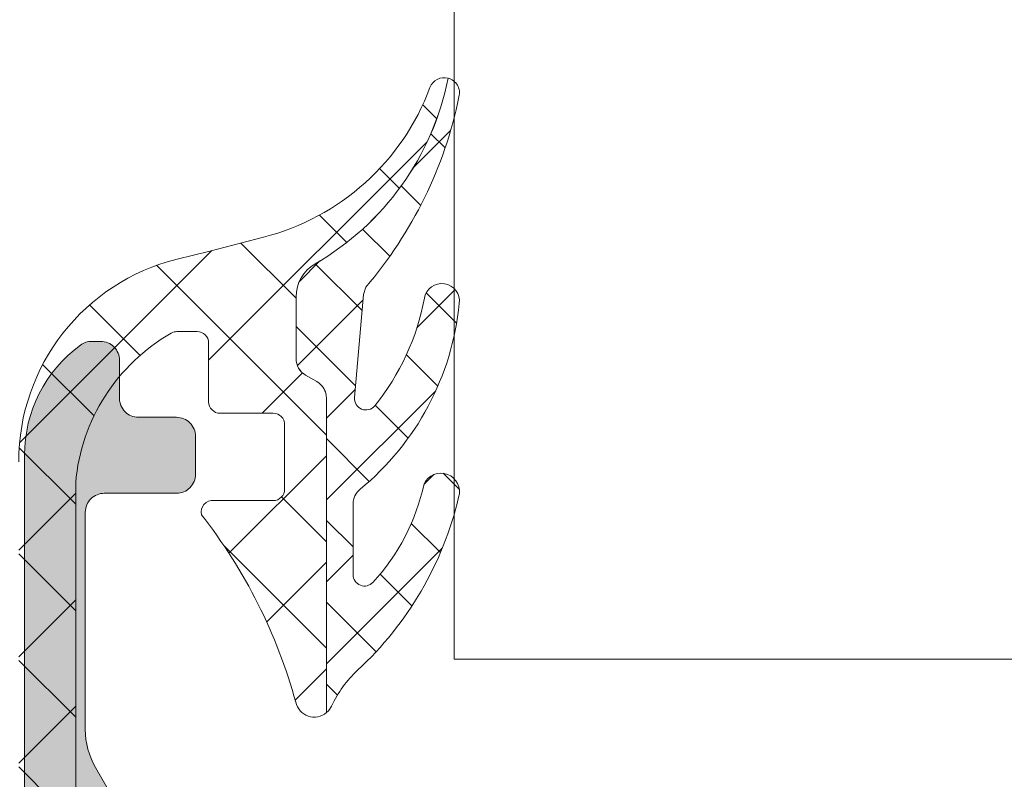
# Model space of a CAD drawing. Header units: millimetres. Extents: x 213386 to 459888, y 74252 to 208052.
# Tile 255 of 256: x 373054 to 373080, y 195705 to 195725. Entities that reach past the tile are written whole.
import ezdxf

# ---------------------------------------------------------------- set-up
doc = ezdxf.new("R2010")
doc.units = ezdxf.units.MM
doc.layers.get('Defpoints').update_dxf_attribs({"color": 255, "lineweight": 0})
doc.layers.add('FASÁDA DETAILNÍ', color=255, linetype='Continuous', lineweight=0)
doc.layers.add('NOVA', color=255, linetype='Continuous', lineweight=0)
doc.styles.add('CS-ROMANS', font='romans.shx', dxfattribs={"width": 0.75, "oblique": 5})
doc.dimstyles.new('A_KÓTA_50', dxfattribs={"dimtxt": 110, "dimasz": 2, "dimexe": 100, "dimexo": 1500, "dimgap": 40, "dimtad": 1, "dimrnd": 1, "dimdsep": 46, "dimtxsty": 'CS-ROMANS', "dimblk": 'KOT_CARA20', "dimcen": 45, "dimse1": 1, "dimse2": 1, "dimclrd": 256, "dimclre": 256, "dimclrt": 256, "dimadec": 0, "dimazin": 0, "dimtfac": 1, "dimtix": 1, "dimtmove": 2, "dimatfit": 3, "dimldrblk": 'OBLIQUE', "dimfxl": 100, "dimtolj": 1, "dimarcsym": 0})

# ---------------------------------------------------------------- blocks, each defined once
blk = doc.blocks.new('A$C29162560')
at = {"layer": 'FASÁDA DETAILNÍ'}
h = blk.add_hatch(dxfattribs=at)
h.set_pattern_fill('ANSI37', color=256, scale=0.625, angle=90, style=0)
h.set_pattern_definition([(135, (0, 0), (-1.403165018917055, -1.403165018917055), []), (225, (0, 0), (1.403165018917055, -1.403165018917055), [])])
edge = h.paths.add_edge_path()
edge.add_ellipse((-916.1975199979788, -6220.113174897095), major_axis=(-5.0394670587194, 0), ratio=1, start_angle=299.79178446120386, end_angle=355.0355387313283, ccw=False)
edge.add_ellipse((-918.5523202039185, -6216.000090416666), major_axis=(-0.3000000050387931, 0), ratio=1, start_angle=270.00069261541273, end_angle=299.79217298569, ccw=False)
edge.add_line((-918.5523238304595, -6215.700090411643), (-918.0180398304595, -6215.700087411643))
edge.add_ellipse((-918.0180385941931, -6216.000087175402), major_axis=(-0.2999997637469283, 0), ratio=1, start_angle=179.9999548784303, end_angle=270.0002361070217, ccw=False)
edge.add_line((-917.7180388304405, -6216.000087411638), (-917.7180388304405, -6217.550084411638))
edge.add_ellipse((-917.4180281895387, -6217.550076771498), major_axis=(-0.3000106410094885, 0), ratio=1, start_angle=0.001459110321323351, end_angle=89.9956760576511)
edge.add_line((-917.4180508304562, -6217.850087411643), (-916.0180688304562, -6217.850098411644))
edge.add_ellipse((-916.0180716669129, -6218.150088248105), major_axis=(-0.2999898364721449, 0), ratio=1, start_angle=180.0003507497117, end_angle=269.999458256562, ccw=False)
edge.add_line((-915.7180818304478, -6218.150086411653), (-915.7180818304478, -6219.850098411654))
edge.add_ellipse((-916.0180919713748, -6219.850091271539), major_axis=(-0.3000101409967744, 0), ratio=1, start_angle=90.00441943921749, end_angle=179.9986363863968, ccw=False)
edge.add_line((-916.0180688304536, -6220.150101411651), (-917.5818998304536, -6220.150090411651))
edge.add_ellipse((-917.6147568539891, -6220.451249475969), major_axis=(-0.3029461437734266, 0), ratio=1, start_angle=-96.22645090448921, end_angle=13.48357731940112)
edge.add_ellipse((-928.930721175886, -6229.156172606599), major_axis=(-14.00076634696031, 0), ratio=1, start_angle=195.3017322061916, end_angle=218.0756200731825, ccw=False)
edge.add_ellipse((-914.9384834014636, -6225.349459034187), major_axis=(-0.5004721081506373, 0), ratio=1, start_angle=12.91760852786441, end_angle=129.8066343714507)
edge.add_line((-914.618081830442, -6225.73392641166), (-914.618081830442, -6217.45064741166))
edge.add_ellipse((-915.1180815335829, -6217.45064794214), major_axis=(-0.4999997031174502, 0), ratio=1, start_angle=180.0000607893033, end_angle=240.0000196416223)
edge.add_line((-914.868081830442, -6217.017635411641), (-915.168081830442, -6216.844429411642))
edge.add_ellipse((-914.9180821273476, -6216.411416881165), major_axis=(-0.4999997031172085, 0), ratio=1, start_angle=6.078930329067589e-05, end_angle=60.00001964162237, ccw=False)
edge.add_line((-915.4180818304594, -6216.41141741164), (-915.4180818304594, -6214.782069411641))
edge.add_ellipse((-914.4180824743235, -6214.782068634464), major_axis=(-0.9999993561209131, 0), ratio=1, start_angle=-59.949661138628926, end_angle=4.4528618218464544e-05, ccw=False)
edge.add_ellipse((-918.574409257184, -6207.59768792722), major_axis=(-7.30002344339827, 0), ratio=1, start_angle=120.0503545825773, end_angle=168.7144463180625)
edge.add_ellipse((-911.5180722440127, -6209.412920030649), major_axis=(-0.3999905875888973, 0), ratio=1, start_angle=255.1470247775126, end_angle=339.4981705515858)
edge.add_ellipse((-917.8671703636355, -6207.038853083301), major_axis=(-6.378448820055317, 0), ratio=1, start_angle=104.45259778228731, end_angle=159.4981254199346, ccw=False)
edge.add_line((-916.2752438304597, -6213.215452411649), (-917.6859508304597, -6213.579039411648))
edge.add_line((-917.6859508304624, -6213.579039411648), (-918.5486518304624, -6213.789152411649))
edge.add_ellipse((-917.2180868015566, -6219.125775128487), major_axis=(-5.499995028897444, 0), ratio=1, start_angle=-76.00004503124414, end_angle=3.42021868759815e-05)
edge.add_line((-922.7180818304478, -6219.125778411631), (-922.7180818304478, -6231.543806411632))
edge.add_line((-922.7180818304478, -6231.543806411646), (-922.4304628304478, -6232.906863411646))
edge.add_ellipse((-922.9196891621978, -6233.010096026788), major_axis=(-0.4999993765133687, 0), ratio=1, start_angle=130.2837515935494, end_angle=191.9153007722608, ccw=False)
edge.add_line((-922.5964028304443, -6233.391521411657), (-924.4530108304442, -6234.965132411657))
edge.add_ellipse((-923.968081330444, -6235.537271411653), major_axis=(-0.749999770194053, 0), ratio=1, start_angle=-49.71629384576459, end_angle=130.2837061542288)
edge.add_line((-923.4831518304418, -6236.109410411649), (-921.1715078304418, -6234.15012441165))
edge.add_ellipse((-921.8180799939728, -6233.387272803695), major_axis=(-0.999999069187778, 0), ratio=1, start_angle=130.2836986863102, end_angle=191.915247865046)
edge.add_line((-920.8396268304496, -6233.180808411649), (-921.2180818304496, -6231.38727141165))
edge.add_line((-921.2180818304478, -6231.387271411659), (-921.2180818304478, -6219.677070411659))
h = blk.add_hatch(dxfattribs=at)
h.set_pattern_fill('ANSI37', color=256, scale=0.48, angle=90, style=0)
h.set_pattern_definition([(135, (0, 0), (-1.077630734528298, -1.077630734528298), []), (225, (0, 0), (1.077630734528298, -1.077630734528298), [])])
edge = h.paths.add_edge_path()
edge.add_arc((-913.4170825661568, -6220.238976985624), 0.4999992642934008, 129.4073371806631, 179.9999342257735)
edge.add_line((-913.917081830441, -6220.238976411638), (-913.917081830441, -6222.101073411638))
edge.add_arc((-913.6170816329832, -6222.101073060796), 0.3000001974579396, 180.0000670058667, 317.3578430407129)
edge.add_arc((-917.4908765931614, -6218.533658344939), 5.566188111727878, 317.3577388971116, 347.808967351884)
edge.add_arc((-911.6068003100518, -6219.916952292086), 0.4897187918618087, -17.01397229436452, 154.8827571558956, ccw=False)
edge.add_arc((-919.9465581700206, -6217.97106096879), 9.052420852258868, 312.79332113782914, 346.6565612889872, ccw=False)
edge.add_arc((-911.7586779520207, -6226.815237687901), 2.999999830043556, 132.7932868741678, 155.2450969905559)
edge.add_arc((-914.9374840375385, -6225.349455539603), 0.5004751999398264, 309.8064341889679, 335.24482424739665, ccw=False)
edge.add_line((-914.6170818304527, -6225.73392641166), (-914.6170818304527, -6217.45064741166))
edge.add_arc((-915.1170815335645, -6217.45064794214), 0.4999997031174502, 6.078930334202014e-05, 60.00001964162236)
edge.add_line((-914.8670818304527, -6217.017635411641), (-915.1670818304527, -6216.844429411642))
edge.add_arc((-914.9170821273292, -6216.411416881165), 0.4999997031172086, 180.0000607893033, 240.00001964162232, ccw=False)
edge.add_line((-915.417081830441, -6216.41141741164), (-915.417081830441, -6214.782069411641))
edge.add_arc((-914.4170824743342, -6214.782068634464), 0.9999993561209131, 120.0503388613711, 180.0000445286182, ccw=False)
edge.add_arc((-918.5734092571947, -6207.59768792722), 7.30002344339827, 300.0503545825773, 348.7144463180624)
edge.add_arc((-911.5170721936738, -6209.41292050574), 0.3999910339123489, -15.001276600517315, 75.14704919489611, ccw=False)
edge.add_arc((-922.0365762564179, -6207.28620003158), 11.13157184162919, 319.4130387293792, 348.44234221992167, ccw=False)
edge.add_line((-913.5830448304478, -6214.52841641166), (-913.6407458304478, -6214.720633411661))
edge.add_line((-913.6407458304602, -6214.720633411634), (-913.8785838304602, -6217.437840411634))
edge.add_arc((-913.57972655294, -6217.46399941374), 0.2999999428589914, 174.9976449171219, 320.9690488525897)
edge.add_arc((-918.2599526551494, -6213.669827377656), 6.324969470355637, 320.968966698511, 349.5200292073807)
edge.add_arc((-911.5821168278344, -6214.898704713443), 0.4650353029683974, -7.528137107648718, 170.2920262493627, ccw=False)
edge.add_arc((-918.3384491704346, -6214.249205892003), 7.252239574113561, 309.40751088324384, 354.37832838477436, ccw=False)
h = blk.add_hatch(color=256, dxfattribs=at)
edge = h.paths.add_edge_path()
edge.add_line((-920.1640818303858, -6233.500090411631), (-919.8640818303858, -6233.126885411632))
edge.add_line((-919.8640818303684, -6233.12688541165), (-919.8640818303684, -6229.153680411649))
edge.add_ellipse((-921.8640890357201, -6229.153682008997), major_axis=(-2.000007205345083, 0), ratio=1, start_angle=180.0000457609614, end_angle=209.9999336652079)
edge.add_line((-920.1320308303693, -6228.153680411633), (-920.6961328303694, -6227.176628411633))
edge.add_ellipse((-918.9640746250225, -6226.176626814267), major_axis=(-2.000007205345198, 0), ratio=1, start_angle=4.5760961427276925e-05, end_angle=29.99993366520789, ccw=False)
edge.add_line((-920.9640818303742, -6226.176628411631), (-920.9640818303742, -6220.456794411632))
edge.add_ellipse((-920.4640822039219, -6220.456794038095), major_axis=(-0.4999996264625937, 0), ratio=1, start_angle=-90.00004280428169, end_angle=4.28042947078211e-05, ccw=False)
edge.add_line((-920.4640818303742, -6219.956794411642), (-918.5640818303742, -6219.956794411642))
edge.add_ellipse((-918.5638238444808, -6219.457052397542), major_axis=(-0.4997420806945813, 0), ratio=1, start_angle=89.97042173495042, end_angle=180.0295782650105)
edge.add_line((-918.06408183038, -6219.456794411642), (-918.06408183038, -6218.456794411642))
edge.add_ellipse((-918.5638238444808, -6218.456536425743), major_axis=(-0.49974208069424, 0), ratio=1, start_angle=179.9704217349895, end_angle=270.0295782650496)
edge.add_line((-918.56408183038, -6217.956794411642), (-919.56408183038, -6217.956794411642))
edge.add_ellipse((-919.5643423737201, -6217.457054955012), major_axis=(-0.4997395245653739, 0), ratio=1, start_angle=-0.029871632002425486, end_angle=90.02987163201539, ccw=False)
edge.add_line((-920.06408183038, -6217.456794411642), (-920.06408183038, -6216.456794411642))
edge.add_ellipse((-920.563829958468, -6216.456540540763), major_axis=(-0.4997481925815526, 0), ratio=1, start_angle=179.9708938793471, end_angle=270.0288769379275)
edge.add_line((-920.56408183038, -6215.956792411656), (-920.79711283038, -6215.956792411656))
edge.add_ellipse((-920.7971133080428, -6216.456791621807), major_axis=(-0.4999992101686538, 0), ratio=1, start_angle=269.9999452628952, end_angle=306.2493129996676)
edge.add_ellipse((-918.9640754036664, -6218.956794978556), major_axis=(-3.600006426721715, 0), ratio=1, start_angle=306.2493860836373, end_angle=359.9999591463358)
edge.add_line((-922.56408183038, -6218.956792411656), (-922.56408183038, -6228.900090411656))
edge.add_ellipse((-922.3640819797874, -6228.900090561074), major_axis=(-0.1999998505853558, 0), ratio=1, start_angle=-4.28043988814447e-05, end_angle=90.00004280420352)
edge.add_line((-922.3640818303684, -6229.100090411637), (-921.6468608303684, -6229.100090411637))
edge.add_line((-921.6468608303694, -6229.100090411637), (-921.5059618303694, -6228.959129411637))
edge.add_ellipse((-921.3640818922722, -6229.100090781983), major_axis=(-0.2000000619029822, 0), ratio=1, start_angle=180.0001060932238, end_angle=315.18607561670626, ccw=False)
edge.add_line((-921.1640818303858, -6229.100090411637), (-921.1640818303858, -6230.999659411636))
edge.add_line((-921.1640818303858, -6230.999659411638), (-920.8497638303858, -6235.078307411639))
edge.add_ellipse((-920.35591918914, -6235.000089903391), major_axis=(-0.5000005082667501, 0), ratio=1, start_angle=9.000022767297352, end_angle=89.99992652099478)
edge.add_line((-920.3559198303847, -6235.500090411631), (-920.1640818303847, -6235.500090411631))
edge.add_ellipse((-920.1640814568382, -6235.000090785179), major_axis=(-0.49999962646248, 0), ratio=1, start_angle=89.99995719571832, end_angle=180.0000428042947)
edge.add_line((-919.6640818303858, -6235.000090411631), (-919.6640818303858, -6234.900090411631))
edge.add_ellipse((-919.8640816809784, -6234.900090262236), major_axis=(-0.1999998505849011, 0), ratio=1, start_angle=179.9999571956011, end_angle=270.0000428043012)
edge.add_line((-919.8640818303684, -6234.700090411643), (-920.1640818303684, -6234.700090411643))
edge.add_line((-920.1640818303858, -6234.700090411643), (-920.1640818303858, -6233.500090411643))
blk.add_lwpolyline([(-911.2539936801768, -6143.354711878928), (-911.2539936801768, -5755.66393502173), (-867.2539936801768, -5755.66393502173), (-867.2539936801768, -6143.354711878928), (-867.2539936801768, -6224.325590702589), (-911.2539936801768, -6224.325590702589)], close=True, dxfattribs=at)
at = {"layer": 'FASÁDA DETAILNÍ', "extrusion": (0, 0, -1)}
for points in [[(921.2180818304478, -6231.387271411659), (921.2180818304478, -6219.67707041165), (921.2180818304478, -6219.67707041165, 0.245826), (918.7013768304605, -6215.739740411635, 0.130727), (918.5523238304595, -6215.700090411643), (918.0180398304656, -6215.700087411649), (918.0180398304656, -6215.700087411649, 0.414215), (917.7180388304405, -6216.000087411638), (917.7180388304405, -6217.550084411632), (917.7180388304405, -6217.550084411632, -0.414184), (917.4180508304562, -6217.850087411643), (916.0180688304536, -6217.85009841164), (916.0180688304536, -6217.85009841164, 0.414209), (915.7180818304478, -6218.150086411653), (915.7180818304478, -6219.85009841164), (915.7180818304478, -6219.85009841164, 0.414184), (916.0180688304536, -6220.150101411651), (917.5818998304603, -6220.150090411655), (917.5818998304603, -6220.150090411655, -0.51896), (917.9093528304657, -6220.521886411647, 0.0996982), (915.4262898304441, -6225.461339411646, -0.559391), (914.618081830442, -6225.73392641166), (914.618081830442, -6217.450647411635), (914.618081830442, -6217.450647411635, -0.267949), (914.868081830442, -6217.017635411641), (915.1680818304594, -6216.844429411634), (915.1680818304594, -6216.844429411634, 0.267949), (915.4180818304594, -6216.41141741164), (915.4180818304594, -6214.782069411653), (915.4180818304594, -6214.782069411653, 0.267714), (914.9188428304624, -6213.916483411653, -0.215587), (911.4155388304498, -6209.026294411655, -0.385623), (911.8927278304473, -6209.27282841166, 0.244909), (916.2752438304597, -6213.215452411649), (917.6859508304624, -6213.579039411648), (918.5486518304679, -6213.789152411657), (918.5486518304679, -6213.789152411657, -0.344328), (922.7180818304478, -6219.125778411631)], [(920.1320308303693, -6228.153680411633), (920.6961328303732, -6227.176628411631), (920.6961328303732, -6227.176628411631, 0.131652), (920.9640818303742, -6226.176628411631), (920.9640818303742, -6220.456794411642), (920.9640818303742, -6220.456794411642, 0.414214), (920.4640818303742, -6219.956794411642), (918.56408183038, -6219.956794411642), (918.56408183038, -6219.956794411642, -0.414516), (918.06408183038, -6219.456794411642), (918.06408183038, -6218.456794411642), (918.06408183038, -6218.456794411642, -0.414516), (918.56408183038, -6217.956794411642), (919.56408183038, -6217.956794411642), (919.56408183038, -6217.956794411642, 0.414519), (920.06408183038, -6217.456794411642), (920.06408183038, -6216.456794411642), (920.06408183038, -6216.456794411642, -0.41451), (920.56408183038, -6215.956792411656), (920.7971128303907, -6215.956792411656), (920.7971128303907, -6215.956792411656, -0.1595), (921.0927628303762, -6216.053566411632, -0.238928), (922.56408183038, -6218.956792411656), (922.56408183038, -6228.900090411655)]]:
    blk.add_lwpolyline(points, format="xyb", dxfattribs=at)
at = {"layer": 'FASÁDA DETAILNÍ'}
blk.add_lwpolyline([(-913.7344968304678, -6219.852651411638, 0.224409), (-913.917081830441, -6220.238976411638), (-913.917081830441, -6222.101073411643), (-913.917081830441, -6222.101073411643, 0.683163), (-913.3964018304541, -6222.304298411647, 0.133656), (-912.050211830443, -6219.709080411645, -0.931673), (-911.1385148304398, -6220.060246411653, -0.148841), (-913.7967438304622, -6224.613809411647, 0.0982791), (-914.4829998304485, -6225.55902541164, -0.111454), (-914.6170818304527, -6225.73392641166), (-914.6170818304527, -6217.450647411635), (-914.6170818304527, -6217.450647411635, 0.267949), (-914.8670818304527, -6217.017635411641), (-915.167081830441, -6216.844429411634), (-915.167081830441, -6216.844429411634, -0.267949), (-915.417081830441, -6216.41141741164), (-915.417081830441, -6214.782069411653), (-915.417081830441, -6214.782069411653, -0.267714), (-914.917842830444, -6213.916483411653, 0.215587), (-911.4145388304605, -6209.026294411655, -0.414972), (-911.1307128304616, -6209.516454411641, -0.127346), (-913.5830448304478, -6214.52841641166), (-913.6407458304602, -6214.720633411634), (-913.8785838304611, -6217.437840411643), (-913.8785838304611, -6217.437840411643, 0.739768), (-913.346684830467, -6217.652921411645, 0.125226), (-912.0404928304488, -6214.820287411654, -0.981156), (-911.1210898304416, -6214.959630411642, -0.19878), (-913.7344968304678, -6219.852651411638)], format="xyb", close=True, dxfattribs=at)
blk = doc.blocks.new('KOT_CARA20')
for p, q in [((0, 20), (0, -20)), ((0, 1.77635683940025e-15), (14.14213562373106, 14.14213562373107)), ((0, 1.77635683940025e-15), (-14.14213562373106, -14.14213562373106))]:
    blk.add_line(p, q)
blk = doc.blocks.new('*D3950')
at = {"lineweight": -2, "transparency": 16777216}
blk.add_line((373745.5484535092, 181384.1544280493), (373745.5484535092, 202680.1544280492), dxfattribs=at)
at = {"layer": 'Defpoints', "color": 0, "transparency": 16777216}
for p in [(373428.8610481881, 202682.1544280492), (373745.5484535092, 202682.1544280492), (373010.8245114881, 181382.1544280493)]:
    blk.add_point(p, dxfattribs=at)
at = {"lineweight": -2, "transparency": 16777216, "xscale": 2, "yscale": 2, "zscale": 2}
for p, rotation in [((373745.5484535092, 202682.1544280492), 90), ((373745.5484535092, 181382.1544280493), 270)]:
    blk.add_blockref('KOT_CARA20', p, dxfattribs=dict(at, rotation=rotation))
at = {"transparency": 16777216, "insert": (373643.048453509, 192725.8304927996), "char_height": 110, "attachment_point": 5, "rotation": 90, "style": 'CS-ROMANS'}
blk.add_mtext('\\A1;21300', dxfattribs=at)
blk = doc.blocks.new('_OBLIQUE')
at = {"color": 0, "linetype": 'ByBlock', "ltscale": 15}
blk.add_line((-0.5, -0.5), (0.5, 0.5), dxfattribs=at)

msp = doc.modelspace()

# ---------------------------------------------------------------- block references
at = {"layer": 'NOVA'}
msp.add_blockref('A$C29162560', (373976.6382373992, 201932.1544280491), dxfattribs=at)

# ---------------------------------------------------------------- dimensions: what is measured, and where the dimension line sits
dim = msp.add_linear_dim(base=(373745.5484535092, 202682.1544280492), p1=(373010.824511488, 181382.1544280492), p2=(373428.8610481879, 202682.1544280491), angle=90, dimstyle='A_KÓTA_50')
dim.commit()
dim.dimension.update_dxf_attribs({"geometry": '*D3950', "text_midpoint": (373643.048453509, 192725.8304927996), "dimtype": 160})

doc.saveas('drawing.dxf')
